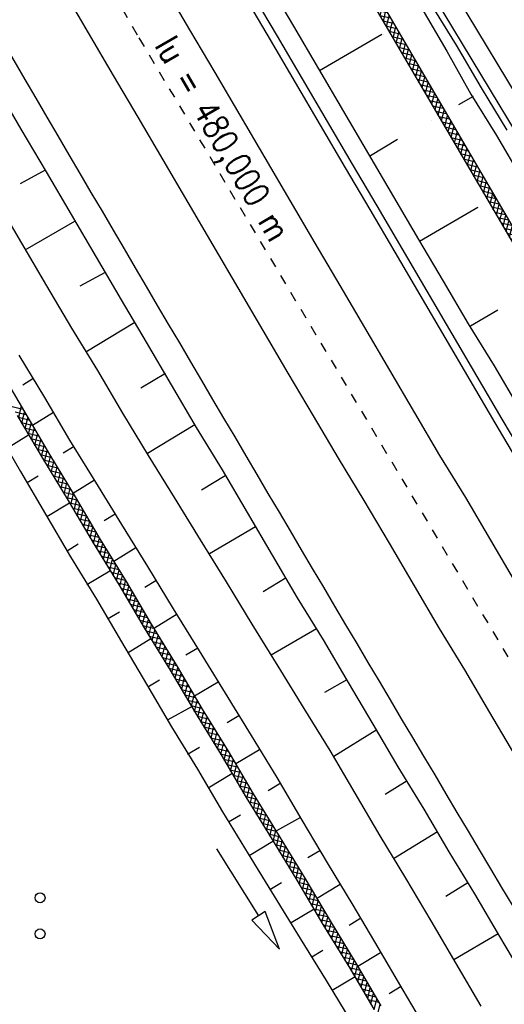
# Model space of a CAD drawing. Extents: x 448150 to 449332, y 437108 to 438384.
# Tile 22 of 172: x 448494 to 448518, y 437792 to 437842. Entities that reach past the tile are written whole.
import ezdxf

# ---------------------------------------------------------------- set-up
doc = ezdxf.new("R2010")
doc.units = 0
doc.header["$LTSCALE"] = 2
doc.header["$MEASUREMENT"] = 0
doc.linetypes.add('ACAD_ISO10W100W', pattern=[0.5, 0.25, -0.25])
doc.linetypes.add('AUSGEZOGEN', pattern=[0])
doc.layers.get('0').update_dxf_attribs({"linetype": 'AUSGEZOGEN'})
for name, color, linetype in [('DB-Bahnachse', 7, 'CONTINUOUS'), ('DB-Bestand', 8, 'CONTINUOUS'), ('DB-Boeschungen', 15, 'CONTINUOUS'), ('DB-Gleisachsen', 7, 'CONTINUOUS'), ('DB-GRABEN', 15, 'AUSGEZOGEN'), ('DB-Kabelanlagen', 15, 'CONTINUOUS'), ('DB-LS-Waende', 15, 'CONTINUOUS'), ('DB-Wegboeschungen', 15, 'CONTINUOUS'), ('DB-Wege', 15, 'CONTINUOUS')]:
    doc.layers.add(name, color=color, linetype=linetype)
doc.styles.add('ROMANS', font='romans.shx', dxfattribs={"width": 0.8})

# ---------------------------------------------------------------- blocks, each defined once
blk = doc.blocks.new('PRIM_A86_146')
at = {"layer": 'DB-Bestand', "color": 253, "linetype": 'Continuous'}
for centre in [(226.48, 359.526), (221.367, 359.017), (228.038, 358.572), (222.789, 358.147), (228.474, 354.665), (229.896, 353.795)]:
    blk.add_circle(centre, 0.25, dxfattribs=at)
blk = doc.blocks.new('*X217')
at = {"color": 0, "linetype": 'ByBlock'}
for p, q in [((-676067, -434763), (-676114, -434716)), ((-675960, -434766), (-675571, -434377)), ((-675739, -434772), (-675934, -434577)), ((-675412, -434781), (-675755, -434438)), ((-675650, -434775), (-675260, -434384)), ((-675087, -434788), (-675496, -434379)), ((-675340, -434782), (-674948, -434390)), ((-674762, -434794), (-675171, -434386)), ((-675028, -434789), (-674636, -434397)), ((-674437, -434801), (-674846, -434393)), ((-674717, -434795), (-674325, -434403)), ((-674113, -434808), (-674521, -434399)), ((-674405, -434802), (-674013, -434410)), ((-673788, -434814), (-674196, -434406)), ((-674093, -434808), (-673701, -434416)), ((-673463, -434821), (-673871, -434413)), ((-673781, -434814), (-673389, -434422)), ((-673138, -434828), (-673546, -434419)), ((-673469, -434821), (-673077, -434429)), ((-672813, -434834), (-673221, -434426)), ((-673158, -434827), (-672766, -434435)), ((-672488, -434841), (-672897, -434433)), ((-672846, -434834), (-672454, -434442)), ((-672163, -434848), (-672572, -434439)), ((-672534, -434840), (-672142, -434448)), ((-671839, -434854), (-672247, -434446)), ((-672222, -434846), (-671830, -434455)), ((-671514, -434861), (-671922, -434453)), ((-671910, -434853), (-671518, -434461)), ((-671599, -434859), (-671207, -434467)), ((-671189, -434868), (-671597, -434459)), ((-671287, -434866), (-670895, -434474)), ((-670864, -434874), (-671272, -434466)), ((-670975, -434872), (-670583, -434480)), ((-670539, -434881), (-670947, -434473)), ((-670663, -434878), (-670271, -434487)), ((-670214, -434888), (-670622, -434479)), ((-670351, -434885), (-669960, -434493)), ((-669889, -434894), (-670298, -434486)), ((-670040, -434891), (-669648, -434499)), ((-669564, -434901), (-669973, -434493)), ((-669728, -434898), (-669336, -434506)), ((-669240, -434908), (-669648, -434499)), ((-669416, -434904), (-669024, -434512)), ((-668915, -434914), (-669323, -434506)), ((-669104, -434910), (-668712, -434519)), ((-668590, -434921), (-668998, -434513)), ((-668792, -434917), (-668401, -434525)), ((-668265, -434928), (-668673, -434519)), ((-668481, -434923), (-668089, -434531)), ((-667940, -434934), (-668348, -434526)), ((-668169, -434930), (-667777, -434538)), ((-667615, -434941), (-668023, -434533)), ((-667857, -434936), (-667465, -434544)), ((-667290, -434948), (-667699, -434539)), ((-667545, -434942), (-667153, -434551)), ((-666966, -434954), (-667374, -434546)), ((-667233, -434949), (-666842, -434557)), ((-666641, -434961), (-667049, -434553)), ((-666922, -434955), (-666530, -434563)), ((-666316, -434968), (-666724, -434559)), ((-666610, -434962), (-666218, -434570)), ((-665991, -434974), (-666399, -434566)), ((-666298, -434968), (-665906, -434576)), ((-665666, -434981), (-666074, -434573)), ((-665986, -434974), (-665594, -434583)), ((-665341, -434988), (-665749, -434579)), ((-665674, -434981), (-665283, -434589)), ((-665016, -434994), (-665424, -434586)), ((-665363, -434987), (-664971, -434595)), ((-664692, -435001), (-665100, -434593)), ((-665051, -434994), (-664659, -434602)), ((-664367, -435008), (-664775, -434600)), ((-664739, -435000), (-664347, -434608)), ((-664042, -435014), (-664450, -434606)), ((-664427, -435006), (-664036, -434615)), ((-663717, -435021), (-664125, -434613)), ((-664115, -435013), (-663724, -434621)), ((-663804, -435019), (-663412, -434628)), ((-663392, -435028), (-663800, -434620)), ((-663492, -435026), (-663100, -434634)), ((-663067, -435034), (-663475, -434626)), ((-663180, -435032), (-662788, -434640)), ((-662742, -435041), (-663150, -434633)), ((-662868, -435038), (-662477, -434647)), ((-662418, -435048), (-662825, -434640)), ((-662556, -435045), (-662165, -434653)), ((-662093, -435054), (-662501, -434646)), ((-662245, -435051), (-661853, -434660)), ((-661768, -435061), (-662176, -434653)), ((-661933, -435058), (-661541, -434666)), ((-661443, -435068), (-661851, -434660)), ((-661621, -435064), (-661229, -434672)), ((-661118, -435074), (-661526, -434666)), ((-661309, -435070), (-660918, -434679)), ((-660793, -435081), (-661201, -434673)), ((-660997, -435077), (-660606, -434685)), ((-660468, -435088), (-660876, -434680)), ((-660686, -435083), (-660294, -434692)), ((-660143, -435094), (-660551, -434686)), ((-660374, -435090), (-659982, -434698)), ((-659819, -435101), (-660226, -434693)), ((-660062, -435096), (-659670, -434704)), ((-659494, -435108), (-659902, -434700)), ((-659750, -435102), (-659359, -434711)), ((-659169, -435114), (-659577, -434706)), ((-659438, -435109), (-659047, -434717)), ((-658844, -435121), (-659252, -434713)), ((-659127, -435115), (-658735, -434724)), ((-658519, -435128), (-658927, -434720)), ((-658815, -435121), (-658423, -434730)), ((-658194, -435134), (-658602, -434726)), ((-658503, -435128), (-658112, -434736)), ((-657869, -435141), (-658277, -434733)), ((-658191, -435134), (-657800, -434743)), ((-657545, -435148), (-657952, -434740)), ((-657879, -435141), (-657488, -434749)), ((-657220, -435154), (-657627, -434746)), ((-657568, -435147), (-657176, -434756)), ((-656895, -435161), (-657303, -434753)), ((-657256, -435153), (-656864, -434762)), ((-656570, -435168), (-656978, -434760)), ((-656944, -435160), (-656553, -434769)), ((-656245, -435174), (-656653, -434766)), ((-656632, -435166), (-656241, -434775)), ((-655920, -435181), (-656328, -434773)), ((-656320, -435173), (-655929, -434781)), ((-656009, -435179), (-655617, -434787)), ((-655596, -435187), (-656003, -434780)), ((-655696, -435185), (-655304, -434793)), ((-655272, -435193), (-655679, -434786)), ((-655384, -435191), (-654992, -434799)), ((-654948, -435199), (-655354, -434792)), ((-655071, -435197), (-654679, -434804)), ((-654624, -435205), (-655030, -434798)), ((-654759, -435202), (-654366, -434810)), ((-654299, -435211), (-654706, -434804)), ((-654446, -435208), (-654054, -434815)), ((-653975, -435217), (-654382, -434810)), ((-654134, -435214), (-653741, -434821)), ((-653651, -435223), (-654059, -434815)), ((-653821, -435219), (-653428, -434826)), ((-653327, -435228), (-653735, -434821)), ((-653509, -435225), (-653115, -434831)), ((-653003, -435234), (-653411, -434826)), ((-653196, -435231), (-652802, -434837)), ((-652679, -435240), (-653087, -434832)), ((-652884, -435237), (-652489, -434842)), ((-652355, -435246), (-652764, -434837)), ((-652572, -435242), (-652176, -434847)), ((-652031, -435252), (-652440, -434843)), ((-651706, -435258), (-652116, -434848)), ((-652259, -435248), (-651864, -434853)), ((-651947, -435254), (-651551, -434859)), ((-651382, -435264), (-651792, -434854)), ((-651634, -435259), (-651239, -434864)), ((-651058, -435270), (-651468, -434860)), ((-651322, -435265), (-650926, -434870)), ((-650734, -435276), (-651144, -434866)), ((-651009, -435271), (-650614, -434876)), ((-650410, -435282), (-650820, -434872)), ((-650697, -435276), (-650301, -434881)), ((-650086, -435288), (-650496, -434878)), ((-650384, -435282), (-649989, -434887)), ((-649762, -435294), (-650172, -434884)), ((-650072, -435288), (-649676, -434893)), ((-649438, -435299), (-649848, -434890)), ((-649759, -435294), (-649364, -434898)), ((-649114, -435305), (-649523, -434896)), ((-649446, -435299), (-649051, -434904)), ((-648790, -435310), (-649199, -434901)), ((-649134, -435304), (-648739, -434910)), ((-648467, -435316), (-648875, -434907)), ((-648821, -435310), (-648426, -434916)), ((-648143, -435321), (-648551, -434913)), ((-648508, -435315), (-648114, -434921)), ((-647819, -435327), (-648227, -434919)), ((-648195, -435320), (-647802, -434927)), ((-647496, -435332), (-647903, -434925)), ((-647882, -435326), (-647489, -434933)), ((-647172, -435338), (-647579, -434931)), ((-647569, -435331), (-647177, -434938)), ((-647256, -435336), (-646864, -434944)), ((-646848, -435344), (-647255, -434937)), ((-646944, -435342), (-646552, -434950)), ((-646524, -435350), (-646930, -434943)), ((-646631, -435348), (-646239, -434956)), ((-646200, -435356), (-646606, -434949)), ((-646319, -435353), (-645927, -434961)), ((-645875, -435362), (-646282, -434955)), ((-646006, -435359), (-645614, -434967)), ((-645551, -435367), (-645958, -434961)), ((-645694, -435365), (-645302, -434973)), ((-645227, -435373), (-645634, -434967)), ((-645381, -435371), (-644989, -434978)), ((-644903, -435379), (-645310, -434973)), ((-645069, -435376), (-644677, -434984)), ((-644579, -435385), (-644986, -434978)), ((-644756, -435382), (-644364, -434990)), ((-644255, -435391), (-644662, -434984)), ((-644444, -435388), (-644052, -434996)), ((-643931, -435397), (-644337, -434990)), ((-644131, -435393), (-643739, -435001)), ((-643607, -435403), (-644013, -434996)), ((-643819, -435399), (-643427, -435007)), ((-643282, -435409), (-643689, -435002)), ((-643506, -435405), (-643114, -435013)), ((-642958, -435415), (-643365, -435008)), ((-643194, -435411), (-642802, -435018)), ((-642634, -435421), (-643041, -435014)), ((-642881, -435416), (-642489, -435024)), ((-642310, -435427), (-642717, -435020)), ((-642569, -435422), (-642177, -435030)), ((-641986, -435433), (-642393, -435026)), ((-642256, -435428), (-641864, -435035)), ((-641662, -435439), (-642069, -435032)), ((-641944, -435433), (-641551, -435040)), ((-641338, -435444), (-641745, -435037)), ((-641631, -435439), (-641238, -435046)), ((-641014, -435450), (-641421, -435043)), ((-641319, -435445), (-640925, -435051)), ((-640690, -435456), (-641098, -435048)), ((-641006, -435450), (-640612, -435056)), ((-640365, -435462), (-640774, -435054)), ((-640694, -435456), (-640300, -435062)), ((-640041, -435468), (-640450, -435059)), ((-640381, -435462), (-639987, -435067)), ((-639717, -435474), (-640126, -435065)), ((-640069, -435468), (-639674, -435072)), ((-639393, -435480), (-639803, -435070)), ((-639756, -435473), (-639361, -435078)), ((-639069, -435486), (-639479, -435076)), ((-639444, -435479), (-639049, -435084)), ((-638745, -435492), (-639155, -435082)), ((-639131, -435485), (-638736, -435090)), ((-638421, -435498), (-638831, -435088)), ((-638819, -435490), (-638424, -435095)), ((-638097, -435504), (-638506, -435094)), ((-638506, -435496), (-638111, -435101)), ((-638194, -435502), (-637799, -435107)), ((-637772, -435510), (-638182, -435100)), ((-637882, -435508), (-637486, -435112)), ((-637448, -435515), (-637858, -435106)), ((-637569, -435513), (-637174, -435118)), ((-637124, -435521), (-637534, -435112)), ((-637257, -435519), (-636861, -435124)), ((-636801, -435527), (-637210, -435117)), ((-636944, -435524), (-636549, -435130)), ((-636477, -435532), (-636886, -435123)), ((-636631, -435530), (-636236, -435135)), ((-636153, -435538), (-636562, -435129)), ((-636318, -435535), (-635924, -435141)), ((-635829, -435543), (-636238, -435135)), ((-636005, -435540), (-635611, -435147)), ((-635506, -435549), (-635913, -435141)), ((-635692, -435546), (-635299, -435152)), ((-635182, -435554), (-635589, -435147)), ((-635379, -435551), (-634986, -435158)), ((-634858, -435560), (-635265, -435153)), ((-635067, -435556), (-634674, -435164)), ((-634537, -435563), (-634941, -435159)), ((-634754, -435562), (-634356, -435164)), ((-634220, -435562), (-634618, -435164)), ((-634436, -435563), (-634037, -435163)), ((-633902, -435562), (-634300, -435164)), ((-634118, -435562), (-633718, -435163)), ((-633584, -435561), (-633982, -435163)), ((-633799, -435562), (-633400, -435162)), ((-633267, -435561), (-633665, -435163)), ((-633480, -435561), (-633081, -435162)), ((-632949, -435560), (-633347, -435162)), ((-633162, -435561), (-632762, -435161)), ((-632631, -435560), (-633029, -435162)), ((-632843, -435560), (-632443, -435161)), ((-632314, -435559), (-632712, -435161)), ((-632524, -435559), (-632125, -435160)), ((-631992, -435562), (-632394, -435161)), ((-632205, -435559), (-631813, -435166)), ((-631668, -435568), (-632075, -435161)), ((-631892, -435564), (-631500, -435172)), ((-631344, -435574), (-631751, -435167)), ((-631580, -435570), (-631188, -435178)), ((-631020, -435580), (-631427, -435173)), ((-631267, -435575), (-630875, -435183)), ((-630696, -435586), (-631103, -435179)), ((-630955, -435581), (-630563, -435189)), ((-630372, -435592), (-630778, -435185)), ((-630642, -435587), (-630250, -435195)), ((-630048, -435598), (-630454, -435191)), ((-630330, -435593), (-629938, -435200)), ((-629723, -435604), (-630130, -435197)), ((-630017, -435598), (-629625, -435206)), ((-629399, -435610), (-629806, -435203)), ((-629705, -435604), (-629312, -435211)), ((-629075, -435615), (-629482, -435209)), ((-629392, -435610), (-628999, -435217)), ((-628751, -435621), (-629158, -435214)), ((-629080, -435615), (-628686, -435222)), ((-628427, -435627), (-628835, -435220)), ((-628767, -435621), (-628374, -435227)), ((-628103, -435633), (-628511, -435225)), ((-628455, -435627), (-628061, -435233)), ((-627779, -435639), (-628187, -435231)), ((-628142, -435633), (-627748, -435238)), ((-627455, -435645), (-627864, -435236)), ((-627830, -435638), (-627435, -435243)), ((-627131, -435650), (-627540, -435242)), ((-627517, -435644), (-627121, -435248)), ((-626813, -435650), (-627216, -435247)), ((-627205, -435650), (-626802, -435247)), ((-626496, -435649), (-626898, -435247)), ((-626887, -435650), (-626484, -435247)), ((-626178, -435649), (-626580, -435247)), ((-626568, -435649), (-626165, -435246)), ((-625860, -435648), (-626263, -435246)), ((-626250, -435649), (-625846, -435246)), ((-625543, -435648), (-625945, -435246)), ((-625931, -435648), (-625527, -435245)), ((-625225, -435647), (-625627, -435245)), ((-625612, -435648), (-625209, -435244)), ((-624907, -435647), (-625309, -435245)), ((-625293, -435647), (-624890, -435244)), ((-624588, -435647), (-624992, -435244)), ((-624975, -435647), (-624573, -435245)), ((-624265, -435653), (-624674, -435244)), ((-624656, -435646), (-624261, -435251)), ((-623941, -435658), (-624350, -435250)), ((-624343, -435652), (-623948, -435257)), ((-624030, -435657), (-623636, -435263)), ((-623617, -435664), (-624026, -435255)), ((-623717, -435662), (-623323, -435268)), ((-623294, -435670), (-623702, -435261)), ((-623404, -435668), (-623011, -435274)), ((-622970, -435675), (-623378, -435267)), ((-623092, -435673), (-622698, -435280)), ((-622646, -435681), (-623054, -435273)), ((-622779, -435678), (-622386, -435285)), ((-622322, -435686), (-622729, -435279)), ((-622466, -435684), (-622073, -435291)), ((-621999, -435692), (-622405, -435285)), ((-622153, -435689), (-621761, -435297)), ((-621880, -435492), (-622081, -435291)), ((-621731, -435323), (-621757, -435297)), ((-621841, -435695), (-621786, -435641)), ((-621674, -435698), (-621690, -435682)), ((-621528, -435700), (-621521, -435693)), ((-621350, -435704), (-621398, -435656)), ((-621216, -435706), (-621156, -435646)), ((-621026, -435710), (-621043, -435693))]:
    blk.add_line(p, q, dxfattribs=at)
blk = doc.blocks.new('*X235')
at = {"color": 0, "linetype": 'ByBlock'}
for p, q in [((-665675, -461074), (-665283, -460682)), ((-665017, -461086), (-665424, -460679)), ((-665363, -461080), (-664971, -460687)), ((-664693, -461092), (-665100, -460685)), ((-665050, -461085), (-664658, -460693)), ((-664369, -461098), (-664775, -460691)), ((-664738, -461091), (-664346, -460699)), ((-664045, -461104), (-664451, -460697)), ((-664425, -461097), (-664033, -460705)), ((-663720, -461110), (-664127, -460703)), ((-664113, -461102), (-663721, -460710)), ((-663396, -461116), (-663803, -460709)), ((-663800, -461108), (-663408, -460716)), ((-663488, -461114), (-663096, -460722)), ((-663072, -461121), (-663479, -460715)), ((-663175, -461120), (-662783, -460727)), ((-662748, -461127), (-663155, -460721)), ((-662863, -461125), (-662468, -460730)), ((-662428, -461129), (-662831, -460727)), ((-662548, -461129), (-662149, -460730)), ((-662111, -461128), (-662509, -460730)), ((-662230, -461129), (-661830, -460729)), ((-661793, -461128), (-662191, -460730)), ((-661911, -461128), (-661512, -460729)), ((-661475, -461127), (-661874, -460729)), ((-661592, -461127), (-661193, -460728)), ((-661158, -461127), (-661556, -460729)), ((-661274, -461127), (-660874, -460728)), ((-660840, -461126), (-661238, -460728)), ((-660955, -461126), (-660555, -460727)), ((-660522, -461126), (-660920, -460728)), ((-660636, -461126), (-660237, -460727)), ((-660205, -461125), (-660603, -460727)), ((-660317, -461125), (-659922, -460730)), ((-659882, -461130), (-660285, -460727)), ((-660001, -461128), (-659609, -460735)), ((-659558, -461136), (-659965, -460729)), ((-659689, -461133), (-659297, -460741)), ((-659234, -461142), (-659640, -460735)), ((-659376, -461139), (-658984, -460747)), ((-658910, -461148), (-659316, -460741)), ((-659064, -461145), (-658672, -460753)), ((-658585, -461153), (-658992, -460747)), ((-658751, -461150), (-658359, -460758)), ((-658261, -461159), (-658668, -460753)), ((-658439, -461156), (-658047, -460764)), ((-657937, -461165), (-658344, -460759)), ((-658126, -461162), (-657734, -460770)), ((-657614, -461171), (-658020, -460764)), ((-657814, -461168), (-657418, -460772)), ((-657296, -461170), (-657696, -460770)), ((-657499, -461171), (-657099, -460771)), ((-656978, -461170), (-657376, -460772)), ((-657180, -461170), (-656781, -460771)), ((-656661, -461169), (-657059, -460771)), ((-656861, -461170), (-656462, -460770)), ((-656343, -461169), (-656741, -460771)), ((-656543, -461169), (-656143, -460770)), ((-656025, -461168), (-656423, -460770)), ((-656224, -461169), (-655825, -460769)), ((-655708, -461168), (-656106, -460770)), ((-655905, -461168), (-655506, -460769)), ((-655390, -461167), (-655788, -460769)), ((-655586, -461167), (-655187, -460768)), ((-655071, -461168), (-655470, -460769)), ((-655268, -461167), (-654873, -460772)), ((-654747, -461174), (-655153, -460768)), ((-654953, -461170), (-654560, -460778)), ((-654423, -461180), (-654830, -460773)), ((-654099, -461186), (-654505, -460779)), ((-654640, -461176), (-654248, -460783)), ((-654328, -461181), (-653935, -460789)), ((-653775, -461191), (-654181, -460785)), ((-654015, -461187), (-653623, -460795)), ((-653450, -461197), (-653857, -460791)), ((-653703, -461193), (-653310, -460801)), ((-653126, -461203), (-653533, -460797)), ((-653390, -461198), (-652998, -460806)), ((-652802, -461209), (-653209, -460802)), ((-653078, -461204), (-652685, -460812)), ((-652481, -461212), (-652885, -460808)), ((-652765, -461210), (-652369, -460813)), ((-652163, -461212), (-652561, -460814)), ((-652449, -461212), (-652050, -460813)), ((-651846, -461211), (-652244, -460813)), ((-652130, -461212), (-651731, -460812)), ((-651528, -461211), (-651926, -460813)), ((-651812, -461211), (-651412, -460812)), ((-651210, -461210), (-651608, -460812)), ((-651493, -461211), (-651094, -460811)), ((-650893, -461210), (-651291, -460812)), ((-651174, -461210), (-650775, -460811)), ((-650575, -461209), (-650973, -460811)), ((-650856, -461210), (-650456, -460810)), ((-650257, -461209), (-650655, -460810)), ((-650537, -461209), (-650137, -460810)), ((-649936, -461212), (-650338, -460810)), ((-650218, -461208), (-649824, -460814)), ((-649612, -461218), (-650019, -460811)), ((-649904, -461212), (-649511, -460820)), ((-649288, -461223), (-649694, -460817)), ((-649591, -461218), (-649199, -460826)), ((-648964, -461229), (-649370, -460823)), ((-649279, -461224), (-648887, -460831)), ((-648639, -461235), (-649046, -460829)), ((-648966, -461229), (-648574, -460837)), ((-648315, -461241), (-648722, -460834)), ((-648654, -461235), (-648262, -460843)), ((-647991, -461247), (-648398, -460840)), ((-648341, -461241), (-647949, -460849)), ((-647667, -461253), (-648074, -460846)), ((-648029, -461246), (-647637, -460854)), ((-647348, -461254), (-647750, -460852)), ((-647716, -461252), (-647319, -460855)), ((-647031, -461253), (-647429, -460855)), ((-647400, -461254), (-647000, -460854)), ((-646713, -461253), (-647111, -460855)), ((-647081, -461253), (-646681, -460854)), ((-646395, -461252), (-646793, -460854)), ((-646762, -461253), (-646363, -460853)), ((-646078, -461252), (-646476, -460853)), ((-646443, -461252), (-646044, -460853)), ((-645760, -461251), (-646158, -460853)), ((-646125, -461252), (-645725, -460852)), ((-645442, -461251), (-645840, -460852)), ((-645806, -461251), (-645407, -460852)), ((-645125, -461250), (-645523, -460852)), ((-645487, -461251), (-645088, -460851)), ((-644801, -461256), (-645205, -460851)), ((-645169, -461250), (-644775, -460857)), ((-644477, -461261), (-644884, -460855)), ((-644855, -461255), (-644463, -460862)), ((-644153, -461267), (-644559, -460861)), ((-644542, -461260), (-644150, -460868)), ((-643829, -461273), (-644235, -460866)), ((-644230, -461266), (-643838, -460874)), ((-643917, -461272), (-643525, -460879)), ((-643504, -461279), (-643911, -460872)), ((-643605, -461277), (-643213, -460885)), ((-643180, -461285), (-643587, -460878)), ((-643292, -461283), (-642900, -460891)), ((-642856, -461291), (-643263, -460884)), ((-642980, -461289), (-642588, -460897)), ((-642533, -461296), (-642939, -460890)), ((-642667, -461294), (-642269, -460896)), ((-642216, -461295), (-642615, -460896)), ((-642350, -461295), (-641951, -460896)), ((-641898, -461295), (-642296, -460896)), ((-642031, -461295), (-641632, -460895)), ((-641580, -461294), (-641978, -460896)), ((-641713, -461294), (-641313, -460895)), ((-641263, -461294), (-641661, -460895)), ((-641394, -461294), (-640994, -460894)), ((-640945, -461293), (-641343, -460895)), ((-641075, -461293), (-640676, -460894)), ((-640627, -461292), (-641025, -460894)), ((-640756, -461293), (-640357, -460893)), ((-640310, -461292), (-640708, -460894)), ((-640438, -461292), (-640038, -460893)), ((-639992, -461291), (-640390, -460893)), ((-640119, -461292), (-639720, -460892)), ((-639674, -461291), (-640072, -460893)), ((-639800, -461291), (-639401, -460892)), ((-639357, -461290), (-639755, -460892)), ((-639481, -461291), (-639082, -460891)), ((-639039, -461290), (-639437, -460892)), ((-639163, -461290), (-638763, -460891)), ((-638721, -461289), (-639119, -460891)), ((-638844, -461290), (-638445, -460890)), ((-638404, -461289), (-638802, -460891)), ((-638525, -461289), (-638126, -460890)), ((-638086, -461288), (-638484, -460890)), ((-638207, -461288), (-637807, -460889)), ((-637768, -461288), (-638166, -460890)), ((-637888, -461288), (-637490, -460890)), ((-637448, -461290), (-637849, -460889)), ((-637569, -461288), (-637177, -460896)), ((-637124, -461296), (-637531, -460889)), ((-637257, -461293), (-636865, -460901)), ((-636800, -461302), (-637206, -460895)), ((-636944, -461299), (-636552, -460907)), ((-636476, -461308), (-636882, -460901)), ((-636632, -461305), (-636240, -460913)), ((-636151, -461314), (-636558, -460907)), ((-636320, -461311), (-635927, -460918)), ((-635827, -461320), (-636234, -460913)), ((-636007, -461316), (-635615, -460924)), ((-635503, -461325), (-635910, -460919)), ((-635695, -461322), (-635302, -460930)), ((-635179, -461331), (-635586, -460925)), ((-635382, -461328), (-634989, -460934)), ((-634859, -461333), (-635262, -460931)), ((-635069, -461333), (-634670, -460934)), ((-634542, -461332), (-634940, -460934)), ((-634751, -461333), (-634351, -460933)), ((-634224, -461332), (-634622, -460934)), ((-634432, -461332), (-634033, -460933)), ((-633906, -461331), (-634304, -460933)), ((-634113, -461332), (-633714, -460932)), ((-633589, -461331), (-633987, -460933)), ((-633794, -461331), (-633395, -460932)), ((-633271, -461330), (-633669, -460932)), ((-633476, -461331), (-633076, -460931)), ((-632953, -461330), (-633351, -460932)), ((-633157, -461330), (-632758, -460931)), ((-632636, -461329), (-633034, -460931)), ((-632838, -461330), (-632441, -460932)), ((-632313, -461334), (-632716, -460931)), ((-632521, -461330), (-632128, -460938)), ((-631989, -461340), (-632396, -460933)), ((-632208, -461336), (-631816, -460944)), ((-631665, -461346), (-632071, -460939)), ((-631896, -461341), (-631503, -460949)), ((-631341, -461352), (-631747, -460945)), ((-631583, -461347), (-631191, -460955)), ((-631016, -461358), (-631423, -460951)), ((-631271, -461353), (-630878, -460961)), ((-630692, -461363), (-631099, -460957)), ((-630958, -461359), (-630566, -460966)), ((-630368, -461369), (-630775, -460963)), ((-630646, -461364), (-630253, -460972)), ((-630045, -461375), (-630451, -460969)), ((-629727, -461374), (-630127, -460974))]:
    blk.add_line(p, q, dxfattribs=at)

msp = doc.modelspace()

# ---------------------------------------------------------------- linework, layer by layer
at = {"layer": 'DB-Bahnachse', "linetype": 'ACAD_ISO10W100W'}
for p, q in [((448474.991, 437884.477), (448499.71, 437841.377)), ((448499.71, 437841.377), (448519.226, 437808.661))]:
    msp.add_line(p, q, dxfattribs=at)
at = {"layer": 'DB-Boeschungen', "linetype": 'Continuous'}
for p, q in [((448506.273, 437844.131), (448507.541, 437841.972)), ((448514.042, 437842.871), (448515.31, 437840.711)), ((448507.541, 437841.972), (448508.81, 437839.812)), ((448508.855, 437839.723), (448512.027, 437841.561)), ((448512.084, 437841.537), (448512.089, 437841.539)), ((448515.31, 437840.711), (448516.534, 437838.529)), ((448508.81, 437839.812), (448510.079, 437837.653)), ((448492.461, 437838.918), (448493.73, 437836.759)), ((448516.647, 437838.418), (448515.906, 437837.984)), ((448516.534, 437838.529), (448517.825, 437836.437)), ((448510.079, 437837.653), (448511.347, 437835.494)), ((448514.532, 437837.172), (448514.536, 437837.174)), ((448493.73, 437836.759), (448494.999, 437834.6)), ((448511.437, 437835.427), (448512.817, 437836.243)), ((448517.825, 437836.437), (448519.094, 437834.278)), ((448511.347, 437835.494), (448512.616, 437833.334)), ((448494.953, 437834.689), (448493.684, 437833.986)), ((448494.999, 437834.6), (448496.267, 437832.44)), ((448492.483, 437833.149), (448493.751, 437830.99)), ((448512.616, 437833.334), (448513.885, 437831.175)), ((448517.669, 437833.44), (448517.77, 437833.267)), ((448513.93, 437831.086), (448516.876, 437832.808)), ((448516.936, 437832.786), (448516.939, 437832.788)), ((448496.267, 437832.44), (448497.536, 437830.281)), ((448496.449, 437832.084), (448493.933, 437830.634)), ((448513.885, 437831.175), (448515.13, 437829.06)), ((448493.751, 437830.99), (448495.02, 437828.831)), ((448497.536, 437830.281), (448498.804, 437828.121)), ((448497.989, 437829.502), (448496.72, 437828.799)), ((448495.02, 437828.831), (448496.289, 437826.671)), ((448515.13, 437829.06), (448516.399, 437826.9)), ((448498.804, 437828.121), (448500.073, 437825.962)), ((448516.512, 437826.789), (448517.892, 437827.605)), ((448496.289, 437826.671), (448497.602, 437824.534)), ((448499.506, 437826.964), (448497.013, 437825.469)), ((448516.399, 437826.9), (448517.712, 437824.764)), ((448500.073, 437825.962), (448501.342, 437823.802)), ((448517.712, 437824.764), (448518.981, 437822.604)), ((448497.602, 437824.534), (448498.87, 437822.375)), ((448501.047, 437824.382), (448499.8, 437823.634)), ((448501.342, 437823.802), (448502.61, 437821.643)), ((448498.87, 437822.375), (448500.184, 437820.238)), ((448502.542, 437821.777), (448500.138, 437820.327)), ((448502.61, 437821.643), (448503.923, 437819.506)), ((448500.184, 437820.238), (448501.497, 437818.101)), ((448504.082, 437819.194), (448502.88, 437818.47)), ((448503.923, 437819.506), (448505.192, 437817.347)), ((448501.497, 437818.101), (448502.81, 437815.965)), ((448505.192, 437817.347), (448506.461, 437815.187)), ((448505.622, 437816.612), (448503.285, 437815.253)), ((448502.81, 437815.965), (448504.123, 437813.828)), ((448506.461, 437815.187), (448507.729, 437813.028)), ((448504.123, 437813.828), (448505.436, 437811.691)), ((448507.163, 437814.03), (448506.005, 437813.328)), ((448507.729, 437813.028), (448509.042, 437810.891)), ((448505.436, 437811.691), (448506.749, 437809.555)), ((448508.703, 437811.448), (448506.41, 437810.111)), ((448509.042, 437810.891), (448510.311, 437808.732)), ((448506.749, 437809.555), (448508.063, 437807.418)), ((448510.243, 437808.866), (448509.107, 437808.231)), ((448510.311, 437808.732), (448511.557, 437806.617)), ((448508.063, 437807.418), (448509.376, 437805.281)), ((448511.76, 437806.328), (448509.579, 437804.992)), ((448511.557, 437806.617), (448512.826, 437804.458)), ((448509.376, 437805.281), (448510.644, 437803.122)), ((448512.826, 437804.458), (448514.139, 437802.321)), ((448513.301, 437803.746), (448512.188, 437803.066)), ((448510.644, 437803.122), (448511.913, 437800.962)), ((448514.139, 437802.321), (448515.407, 437800.161)), ((448511.913, 437800.962), (448513.226, 437798.826)), ((448514.841, 437801.163), (448512.615, 437799.805)), ((448515.407, 437800.161), (448516.721, 437798.025)), ((448513.226, 437798.826), (448514.495, 437796.666)), ((448516.381, 437798.581), (448515.268, 437797.902)), ((448516.721, 437798.025), (448517.989, 437795.865)), ((448514.495, 437796.666), (448515.763, 437794.507)), ((448517.921, 437795.999), (448515.673, 437794.685)), ((448517.989, 437795.865), (448519.258, 437793.706)), ((448515.763, 437794.507), (448517.032, 437792.347))]:
    msp.add_line(p, q, dxfattribs=at)
at = {"layer": 'DB-Gleisachsen', "linetype": 'Continuous'}
for p, q in [((448495.868, 437843.797), (448497.137, 437841.637)), ((448501.01, 437843.947), (448502.279, 437841.788)), ((448497.137, 437841.637), (448498.405, 437839.478)), ((448502.279, 437841.788), (448503.547, 437839.629)), ((448503.547, 437839.629), (448504.816, 437837.469)), ((448498.405, 437839.478), (448499.651, 437837.363)), ((448499.651, 437837.363), (448500.92, 437835.204)), ((448504.816, 437837.469), (448506.084, 437835.31)), ((448500.92, 437835.204), (448502.188, 437833.044)), ((448506.084, 437835.31), (448507.353, 437833.15)), ((448507.353, 437833.15), (448508.622, 437830.991)), ((448502.188, 437833.044), (448503.457, 437830.885)), ((448503.457, 437830.885), (448504.726, 437828.725)), ((448508.622, 437830.991), (448509.89, 437828.832)), ((448504.726, 437828.725), (448505.994, 437826.566)), ((448509.89, 437828.832), (448511.136, 437826.717)), ((448511.136, 437826.717), (448512.405, 437824.557)), ((448505.994, 437826.566), (448507.263, 437824.406)), ((448507.263, 437824.406), (448508.531, 437822.247)), ((448512.405, 437824.557), (448513.673, 437822.398)), ((448508.531, 437822.247), (448509.8, 437820.088)), ((448513.673, 437822.398), (448514.942, 437820.238)), ((448514.942, 437820.238), (448516.255, 437818.102)), ((448509.8, 437820.088), (448511.113, 437817.951)), ((448511.113, 437817.951), (448512.382, 437815.791)), ((448516.255, 437818.102), (448517.524, 437815.942)), ((448512.382, 437815.791), (448513.65, 437813.632)), ((448517.524, 437815.942), (448518.792, 437813.783)), ((448513.65, 437813.632), (448514.919, 437811.473)), ((448514.919, 437811.473), (448516.21, 437809.38)), ((448516.21, 437809.38), (448517.478, 437807.221)), ((448517.478, 437807.221), (448518.747, 437805.062))]:
    msp.add_line(p, q, dxfattribs=at)
at = {"layer": 'DB-GRABEN', "linetype": 'Continuous'}
for p, q in [((448510.602, 437844.768), (448520.502, 437827.828)), ((448510.948, 437844.967), (448520.843, 437828.037)), ((448493.616, 437825.309), (448494.929, 437823.172)), ((448492.633, 437824.595), (448493.901, 437822.436)), ((448494.336, 437824.116), (448493.824, 437823.799)), ((448494.929, 437823.172), (448496.197, 437821.013)), ((448493.545, 437822.254), (448494.813, 437820.095)), ((448493.901, 437822.436), (448495.17, 437820.276)), ((448495.377, 437822.402), (448494.309, 437821.746)), ((448492.432, 437821.575), (448493.7, 437819.415)), ((448494.111, 437821.252), (448492.998, 437820.573)), ((448496.419, 437820.688), (448495.862, 437820.349)), ((448496.197, 437821.013), (448497.511, 437818.876)), ((448495.17, 437820.276), (448496.483, 437818.14)), ((448494.813, 437820.095), (448496.127, 437817.958)), ((448493.7, 437819.415), (448494.969, 437817.256)), ((448494.04, 437818.859), (448494.597, 437819.199)), ((448497.461, 437818.974), (448496.348, 437818.295)), ((448497.511, 437818.876), (448498.824, 437816.74)), ((448496.483, 437818.14), (448497.752, 437815.98)), ((448496.195, 437817.824), (448495.037, 437817.122)), ((448496.127, 437817.958), (448497.395, 437815.799)), ((448494.969, 437817.256), (448496.238, 437815.097)), ((448498.502, 437817.26), (448497.946, 437816.921)), ((448498.824, 437816.74), (448500.137, 437814.603)), ((448496.079, 437815.408), (448496.635, 437815.748)), ((448497.395, 437815.799), (448498.708, 437813.662)), ((448497.752, 437815.98), (448499.065, 437813.843)), ((448499.544, 437815.547), (448498.431, 437814.867)), ((448496.238, 437815.097), (448497.551, 437812.96)), ((448498.233, 437814.374), (448497.076, 437813.672)), ((448500.137, 437814.603), (448501.45, 437812.466)), ((448498.708, 437813.662), (448499.977, 437811.502)), ((448499.065, 437813.843), (448500.333, 437811.684)), ((448500.563, 437813.877), (448500.006, 437813.538)), ((448497.551, 437812.96), (448498.819, 437810.8)), ((448498.117, 437811.958), (448498.718, 437812.32)), ((448501.649, 437812.186), (448500.491, 437811.484)), ((448501.45, 437812.466), (448502.763, 437810.329)), ((448500.333, 437811.684), (448501.647, 437809.547)), ((448499.977, 437811.502), (448501.29, 437809.366)), ((448498.819, 437810.8), (448500.088, 437808.641)), ((448500.317, 437810.946), (448499.159, 437810.244)), ((448502.69, 437810.472), (448502.089, 437810.11)), ((448502.763, 437810.329), (448504.076, 437808.193)), ((448501.29, 437809.366), (448502.559, 437807.206)), ((448501.647, 437809.547), (448502.915, 437807.388)), ((448500.156, 437808.507), (448500.757, 437808.87)), ((448503.732, 437808.758), (448502.53, 437808.033)), ((448500.088, 437808.641), (448501.357, 437806.482)), ((448504.076, 437808.193), (448505.39, 437806.056)), ((448502.4, 437807.518), (448501.175, 437806.838)), ((448502.559, 437807.206), (448503.872, 437805.07)), ((448502.915, 437807.388), (448504.228, 437805.251)), ((448504.774, 437807.044), (448504.173, 437806.682)), ((448501.357, 437806.482), (448502.67, 437804.345)), ((448505.39, 437806.056), (448506.703, 437803.919)), ((448502.172, 437805.101), (448502.773, 437805.464)), ((448504.228, 437805.251), (448505.497, 437803.092)), ((448505.815, 437805.33), (448504.613, 437804.606)), ((448503.872, 437805.07), (448505.141, 437802.91)), ((448502.67, 437804.345), (448503.939, 437802.185)), ((448504.416, 437804.112), (448503.214, 437803.388)), ((448506.703, 437803.919), (448507.971, 437801.76)), ((448506.902, 437803.639), (448506.256, 437803.254)), ((448505.141, 437802.91), (448506.454, 437800.773)), ((448505.497, 437803.092), (448506.81, 437800.955)), ((448503.939, 437802.185), (448505.252, 437800.049)), ((448504.255, 437801.674), (448504.856, 437802.036)), ((448507.899, 437801.902), (448506.674, 437801.222)), ((448507.971, 437801.76), (448509.24, 437799.6)), ((448506.499, 437800.684), (448505.297, 437799.96)), ((448506.454, 437800.773), (448507.767, 437798.637)), ((448506.81, 437800.955), (448508.123, 437798.818)), ((448503.635, 437800.305), (448505.761, 437796.916)), ((448508.873, 437800.21), (448508.272, 437799.848)), ((448505.252, 437800.049), (448506.565, 437797.912)), ((448509.24, 437799.6), (448510.553, 437797.464)), ((448508.123, 437798.818), (448509.392, 437796.659)), ((448506.339, 437798.246), (448506.94, 437798.608)), ((448507.767, 437798.637), (448509.035, 437796.477)), ((448509.915, 437798.496), (448508.713, 437797.772)), ((448506.565, 437797.912), (448507.878, 437795.775)), ((448508.582, 437797.257), (448507.425, 437796.555)), ((448510.553, 437797.464), (448511.822, 437795.304)), ((448505.761, 437796.916), (448505.422, 437796.704)), ((448505.422, 437796.704), (448506.824, 437795.222)), ((448506.1, 437797.129), (448505.761, 437796.916)), ((448506.824, 437795.222), (448506.1, 437797.129)), ((448510.912, 437796.76), (448510.355, 437796.42)), ((448509.035, 437796.477), (448510.349, 437794.341)), ((448509.392, 437796.659), (448510.705, 437794.522)), ((448507.878, 437795.775), (448509.191, 437793.639)), ((448511.822, 437795.304), (448513.09, 437793.145)), ((448508.466, 437794.841), (448509.023, 437795.18)), ((448511.953, 437795.046), (448510.796, 437794.344)), ((448510.349, 437794.341), (448511.617, 437792.181)), ((448510.705, 437794.522), (448511.974, 437792.363)), ((448510.666, 437793.829), (448509.508, 437793.127)), ((448509.191, 437793.639), (448510.504, 437791.502)), ((448512.995, 437793.332), (448512.394, 437792.97)), ((448513.09, 437793.145), (448514.359, 437790.985))]:
    msp.add_line(p, q, dxfattribs=at)
at = {"layer": 'DB-Kabelanlagen', "linetype": 'Continuous'}
for p, q in [((448505.441, 437843.624), (448506.709, 437841.464)), ((448505.084, 437843.442), (448506.353, 437841.282)), ((448506.353, 437841.282), (448507.621, 437839.123)), ((448506.709, 437841.464), (448507.978, 437839.305)), ((448507.621, 437839.123), (448508.89, 437836.964)), ((448507.978, 437839.305), (448509.247, 437837.146)), ((448509.247, 437837.146), (448510.515, 437834.986)), ((448508.89, 437836.964), (448510.159, 437834.804)), ((448510.159, 437834.804), (448511.405, 437832.689)), ((448510.515, 437834.986), (448511.761, 437832.871)), ((448511.405, 437832.689), (448512.673, 437830.53)), ((448511.761, 437832.871), (448513.03, 437830.712)), ((448513.03, 437830.712), (448514.298, 437828.552)), ((448512.673, 437830.53), (448513.942, 437828.37)), ((448513.942, 437828.37), (448515.21, 437826.211)), ((448514.298, 437828.552), (448515.567, 437826.393)), ((448515.21, 437826.211), (448516.479, 437824.052)), ((448515.567, 437826.393), (448516.836, 437824.234)), ((448516.836, 437824.234), (448518.104, 437822.074)), ((448516.479, 437824.052), (448517.748, 437821.892)), ((448517.748, 437821.892), (448519.016, 437819.733)), ((448518.104, 437822.074), (448519.373, 437819.915))]:
    msp.add_line(p, q, dxfattribs=at)
at = {"layer": 'DB-LS-Waende', "linetype": 'Continuous'}
msp.add_ellipse((453249.82, 440619.641), major_axis=(3895.442, 3895.442), ratio=1, start_param=2.876397, end_param=2.902077, dxfattribs=at)
at = {"layer": 'DB-Wegboeschungen', "linetype": 'Continuous'}
for p, q in [((448514.465, 437843.142), (448515.778, 437841.006)), ((448515.778, 437841.006), (448517.046, 437838.846)), ((448517.046, 437838.846), (448518.36, 437836.71))]:
    msp.add_line(p, q, dxfattribs=at)
at = {"layer": 'DB-Wege', "linetype": 'Continuous'}
for p, q in [((448507.627, 437857.05), (448564.093, 437763.404)), ((448507.711, 437854.975), (448542.678, 437796.983))]:
    msp.add_line(p, q, dxfattribs=at)

# ---------------------------------------------------------------- block references
at = {"linetype": 'Continuous', "rotation": 301.4796983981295}
msp.add_blockref('PRIM_A86_146', (448069.818, 437803.234), dxfattribs=at)
at = {"layer": 'DB-GRABEN', "linetype": 'Continuous', "xscale": 0.0009999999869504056, "yscale": 0.0009999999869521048, "zscale": 0.001, "rotation": 301.4796983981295}
for name in ['*X217', '*X235']:
    msp.add_blockref(name, (449234.109, 437495.771), dxfattribs=at)

# ---------------------------------------------------------------- texts
at = {"layer": 'DB-Bahnachse', "linetype": 'Continuous', "style": 'ROMANS', "oblique": 360, "width": 0.8334}
msp.add_text('lu = 480,000 m', height=1.25, rotation=300.4999, dxfattribs=at).set_placement((448500.471, 437840.994))

doc.saveas('drawing.dxf')
